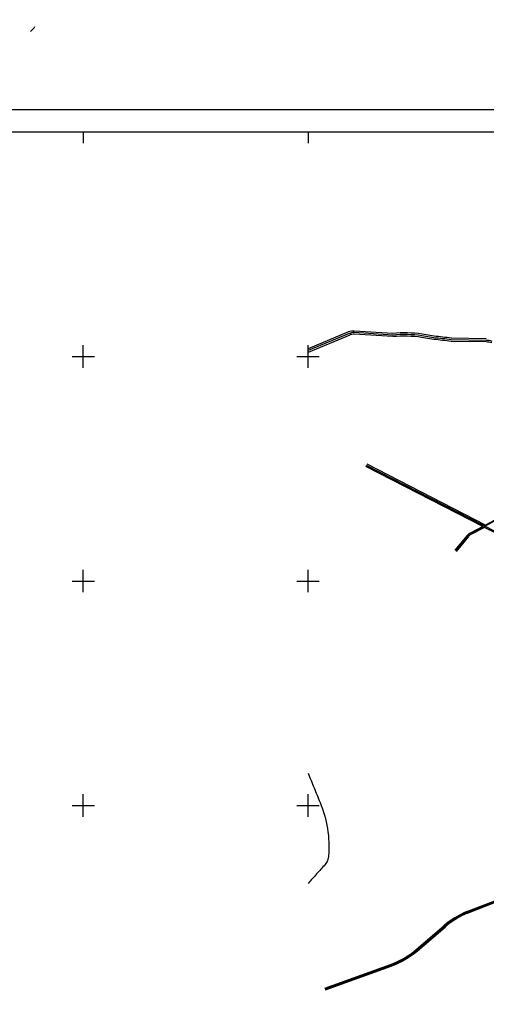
# Model space of a CAD drawing. Extents: x 389840 to 395800, y 2039290 to 2042800.
# Tile 3 of 7: x 392859 to 393897, y 2040557 to 2042750. Entities that reach past the tile are written whole.
import ezdxf

# ---------------------------------------------------------------- set-up
doc = ezdxf.new("R2010")
doc.units = 0
doc.layers.get('0').update_dxf_attribs({"linetype": 'CONTINUOUS'})
for name, color, linetype in [('1', 7, 'CONTINUOUS'), ('2', 7, 'CONTINUOUS'), ('25', 7, 'CONTINUOUS'), ('8', 7, 'CONTINUOUS')]:
    doc.layers.add(name, color=color, linetype=linetype)

# ---------------------------------------------------------------- blocks, each defined once
blk = doc.blocks.new('CROSS', base_point=(390500, 2042000))
at = {"layer": '25', "color": 17, "linetype": 'CONTINUOUS'}
for p, q in [((390500, 2041975), (390500, 2042025)), ((390475, 2042000), (390525, 2042000))]:
    blk.add_line(p, q, dxfattribs=at)
blk.add_point((390500, 2042000), dxfattribs=at)
blk.add_point((390500, 2042000), dxfattribs=at)
blk.add_point((390500, 2042000), dxfattribs=at)

msp = doc.modelspace()

# ---------------------------------------------------------------- linework, layer by layer
at = {"layer": '1', "linetype": 'CONTINUOUS'}
for p, q in [((393591.5008, 2042051.1752), (393500, 2042013.184)), ((393688.6672, 2042047.7976), (393602.7824, 2042053.0672)), ((393780.1424, 2042041.7008), (393753.208, 2042046.2584)), ((393896.5352, 2042035.9288), (393818.5392, 2042037.2352)), ((394129.7032, 2041500.8808), (393630.0208, 2041757.4168)), ((393924.808, 2041638.4768), (393861.3376, 2041605.0976)), ((393855.4288, 2041600.2768), (393828.416, 2041567.2936)), ((393854.0528, 2040762.2464), (393916.412, 2040786.2984)), ((393742, 2040678.1264), (393803.6392, 2040730.9136)), ((393538, 2040591.6112), (393684.0776, 2040644.3872))]:
    msp.add_line(p, q, dxfattribs=at)
for centre, radius, start, end in [((393601.228486, 2042027.746203), 25.36859, 86.488956, 112.548056), ((393714.081844, 2041759.556626), 289.359228, 82.228858, 95.038825), ((393393.642685, 2038551.132862), 3511.900704, 83.050894, 83.681553), ((393895.782451, 2041990.960683), 44.97474, 71.647019, 89.040647), ((393870.262121, 2041588.1284), 19.173, 117.7399, 140.682733), ((393931.042811, 2040582.145634), 195.866419, 113.145928, 130.576497), ((393620.724924, 2040819.738382), 186.444541, 289.864181, 310.576364)]:
    msp.add_arc(centre, radius, start, end, dxfattribs=at)
at = {"layer": '2', "linetype": 'CONTINUOUS'}
for p, q in [((393590.1008, 2042054.5464), (393500, 2042017.1368)), ((393592.9008, 2042047.804), (393500, 2042009.232)), ((393688.444, 2042044.1544), (393602.5592, 2042049.424)), ((393688.8904, 2042051.4408), (393603.0056, 2042056.7104)), ((393780.7512, 2042045.3), (393753.8168, 2042049.8576)), ((393779.5336, 2042038.1016), (393752.5992, 2042042.6592)), ((393896.4744, 2042032.2792), (393818.4784, 2042033.5856)), ((393896.596, 2042039.5784), (393818.6, 2042040.8848)), ((393888.536, 2041621.6048), (393628.7648, 2041754.9704)), ((393894.4848, 2041624.7328), (393631.2768, 2041759.8632)), ((393923.9, 2041640.2024), (393894.4848, 2041624.7328)), ((393888.536, 2041621.6048), (393860.4296, 2041606.8232)), ((393892.7752, 2041619.428), (393862.2456, 2041603.372)), ((394128.4472, 2041498.4344), (393892.7752, 2041619.428)), ((393853.92, 2041601.512), (393826.9072, 2041568.5288)), ((393856.9376, 2041599.0416), (393829.9248, 2041566.0584)), ((393853.3688, 2040764.0192), (393915.728, 2040788.0712)), ((393854.7368, 2040760.4736), (393917.096, 2040784.5256)), ((393740.764, 2040679.5696), (393802.4032, 2040732.3568)), ((393743.236, 2040676.6832), (393804.8752, 2040729.4704)), ((393537.3544, 2040593.3984), (393683.432, 2040646.1744)), ((393538.6456, 2040589.824), (393684.7232, 2040642.6))]:
    msp.add_line(p, q, dxfattribs=at)
for centre, radius, start, end in [((392852.947797, 2042759.528133), 46.39357, 309.974939, 328.379953), ((393601.228486, 2042027.746203), 29.01859, 86.488956, 112.548056), ((393601.228486, 2042027.746203), 21.71859, 86.488956, 112.548056), ((393714.081844, 2041759.556626), 293.009228, 82.228858, 95.038825), ((393714.081844, 2041759.556626), 285.709228, 82.228858, 95.038825), ((393393.642685, 2038551.132862), 3508.250704, 83.050894, 83.681553), ((393393.642685, 2038551.132862), 3515.550704, 83.050894, 83.681553), ((393895.782451, 2041990.960683), 41.32474, 71.647019, 89.040647), ((393870.262121, 2041588.1284), 21.123, 117.7399, 140.682733), ((393870.262121, 2041588.1284), 17.223, 117.7399, 140.682733), ((393931.042811, 2040582.145634), 197.766419, 113.145928, 130.576497), ((393931.042811, 2040582.145634), 193.966419, 113.145928, 130.576497), ((393620.724924, 2040819.738382), 184.544541, 289.864181, 310.576364), ((393620.724924, 2040819.738382), 188.344541, 289.864181, 310.576364)]:
    msp.add_arc(centre, radius, start, end, dxfattribs=at)
at = {"layer": '25', "color": 17, "linetype": 'CONTINUOUS'}
for p, q in [((389950, 2042550), (395050, 2042550)), ((393000, 2042500), (393000, 2042475)), ((393500, 2042500), (393500, 2042475))]:
    msp.add_line(p, q, dxfattribs=at)
at = {"layer": '25', "color": 17, "linetype": 'CONTINUOUS', "const_width": 0.005}
msp.add_lwpolyline([(389890, 2042750), (395750, 2042750)], dxfattribs=at)
at = {"layer": '25', "color": 17, "linetype": 'CONTINUOUS'}
msp.add_lwpolyline([(390000, 2042500), (395000, 2042500), (395000, 2040000), (390000, 2040000), (390000, 2042500)], dxfattribs=at)
msp.add_lwpolyline([(390000, 2042500), (395000, 2042500), (395000, 2040000), (390000, 2040000), (390000, 2042500)], dxfattribs=at)
at = {"layer": '8', "color": 4, "linetype": 'CONTINUOUS'}
msp.add_lwpolyline([(393500, 2041072.4992, 0.000001), (393513.378378, 2041039.802391, -0.000001), (393526.7568, 2041007.1056, -0.056623), (393543.20887, 2040948.699816, -0.060683), (393545.792, 2040888.152, -0.070357), (393543.451469, 2040877.720591, -0.092294), (393538.0176, 2040868.628, -0.000001), (393519.008856, 2040847.60075, -0.000002), (393500, 2040826.5736)], format="xyb", dxfattribs=at)

# ---------------------------------------------------------------- block references
for p in [(393000, 2042000), (393500, 2042000), (393000, 2041500), (393500, 2041500), (393000, 2041000), (393500, 2041000)]:
    msp.add_blockref('CROSS', p)

doc.saveas('drawing.dxf')
